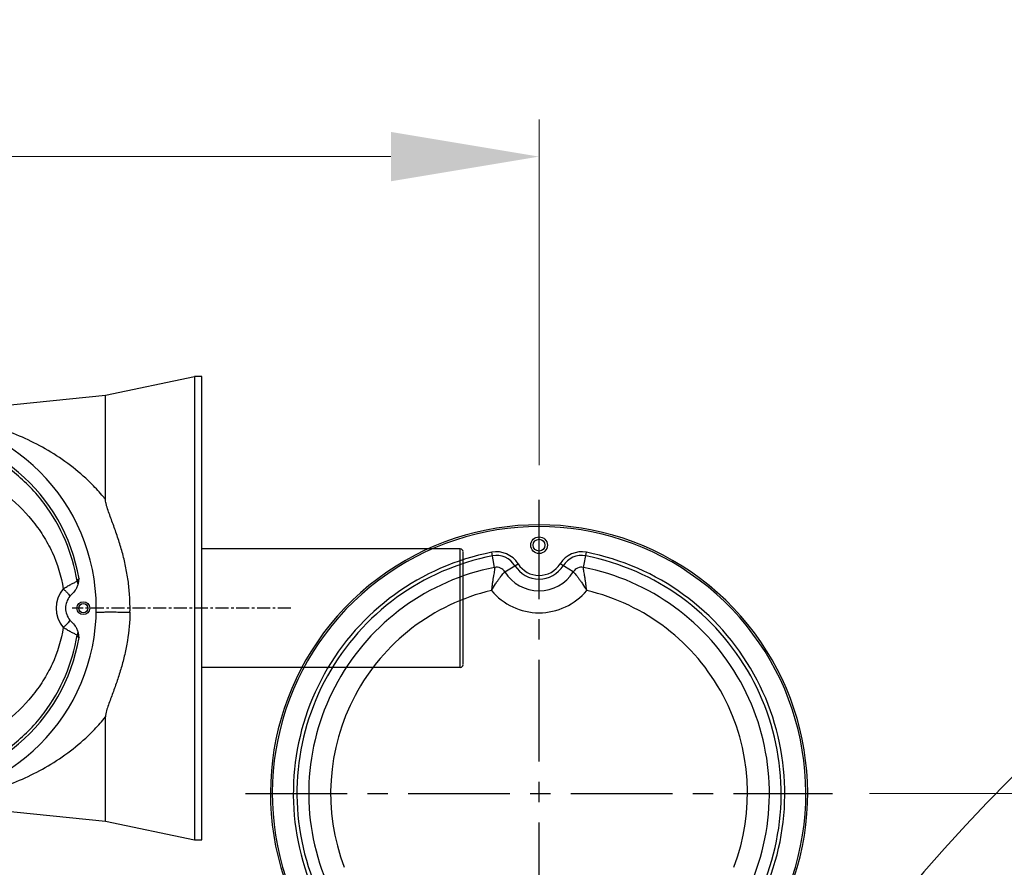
# Model space of a CAD drawing. Header units: millimetres. Extents: x 13799 to 19847, y -398 to 3879.
# Tile 29 of 50: x 15788 to 16054, y 2500 to 2728. Entities that reach past the tile are written whole.
import ezdxf

# ---------------------------------------------------------------- set-up
doc = ezdxf.new("R2010")
doc.units = ezdxf.units.MM
doc.linetypes.add('CENTER', pattern=[0.6, 0.375, -0.075, 0.075, -0.075])
doc.layers.add('dim', color=84, linetype='Continuous', lineweight=9)
doc.styles.add('TXT08', font='txt.shx', dxfattribs={"width": 0.8, "bigfont": 'chineset.shx'})
doc.dimstyles.new('YanXiu', dxfattribs={"dimtxt": 2.5, "dimasz": 2.2, "dimexe": 0.66, "dimexo": 0.66, "dimgap": 0.66, "dimtad": 0, "dimdsep": 46, "dimtxsty": 'TXT08', "dimcen": 0, "dimclrd": 3, "dimclre": 3, "dimclrt": 90, "dimazin": 2, "dimtfac": 1, "dimtofl": 0, "dimtmove": 0, "dimatfit": 3, "dimfxl": 1, "dimtfill": 1, "dimlwd": 5, "dimlwe": 5, "dimarcsym": 0})

# ---------------------------------------------------------------- blocks, each defined once
blk = doc.blocks.new('*D4')
at = {"layer": 'Defpoints', "color": 0, "transparency": 16777216}
for p in [(16007.83, 2519.51), (16034.23, 2059.51), (16130.38, 2059.51)]:
    blk.add_point(p, dxfattribs=at)
at = {"layer": 'dim', "color": 3, "lineweight": 5, "transparency": 16777216}
for p, q in [((16017.83, 2519.51), (16140.38, 2519.51)), ((16130.38, 2479.51), (16130.38, 2350.47)), ((16130.38, 2099.51), (16130.38, 2228.54)), ((16044.23, 2059.51), (16140.38, 2059.51))]:
    blk.add_line(p, q, dxfattribs=at)
at = {"layer": 'dim', "color": 3, "transparency": 16777216}
for points in [[(16123.71, 2479.51), (16137.05, 2479.51), (16130.38, 2519.51)], [(16123.71, 2099.51), (16137.05, 2099.51), (16130.38, 2059.51)]]:
    blk.add_solid(points, dxfattribs=at)
at = {"layer": 'dim', "color": 90, "transparency": 16777216, "insert": (16130.38, 2289.51), "char_height": 50, "attachment_point": 5, "rotation": 90, "style": 'TXT08', "bg_fill": 3, "box_fill_scale": 1.1, "bg_fill_color": 256, "bg_fill_true_color": 13158600, "bg_fill_transparency": 0}
blk.add_mtext('460', dxfattribs=at)
blk = doc.blocks.new('*D5')
at = {"layer": 'Defpoints', "color": 0, "transparency": 16777216}
for p in [(15928.63, 2691.38), (15928.63, 2598.1), (15498.63, 2591.42)]:
    blk.add_point(p, dxfattribs=at)
at = {"layer": 'dim', "color": 3, "lineweight": 5, "transparency": 16777216}
for p, q in [((15498.63, 2601.42), (15498.63, 2701.37)), ((15928.63, 2608.09), (15928.63, 2701.37)), ((15538.63, 2691.38), (15652.81, 2691.38)), ((15888.63, 2691.38), (15774.46, 2691.38))]:
    blk.add_line(p, q, dxfattribs=at)
at = {"layer": 'dim', "color": 3, "transparency": 16777216}
for points in [[(15538.63, 2698.04), (15538.63, 2684.71), (15498.63, 2691.38)], [(15888.63, 2698.04), (15888.63, 2684.71), (15928.63, 2691.38)]]:
    blk.add_solid(points, dxfattribs=at)
at = {"layer": 'dim', "color": 90, "transparency": 16777216, "insert": (15713.63, 2691.38), "char_height": 50, "attachment_point": 5, "style": 'TXT08', "bg_fill": 3, "box_fill_scale": 1.1, "bg_fill_color": 256, "bg_fill_true_color": 13158600, "bg_fill_transparency": 0}
blk.add_mtext('430', dxfattribs=at)
blk = doc.blocks.new('*D7')
at = {"layer": 'Defpoints', "color": 0, "transparency": 16777216}
for p in [(15928.63, 2952.4), (14148.64, 1396.61), (15530.26, 1396.61)]:
    blk.add_point(p, dxfattribs=at)
at = {"layer": 'dim', "color": 3, "lineweight": 5, "transparency": 16777216}
for p, q in [((15918.64, 2952.4), (14138.64, 2952.4)), ((14148.64, 2912.4), (14148.64, 2251.44)), ((14148.64, 1436.61), (14148.64, 2097.56)), ((15520.27, 1396.61), (14138.64, 1396.61))]:
    blk.add_line(p, q, dxfattribs=at)
at = {"layer": 'dim', "color": 3, "transparency": 16777216}
for points in [[(14141.97, 2912.4), (14155.31, 2912.4), (14148.64, 2952.4)], [(14141.97, 1436.61), (14155.31, 1436.61), (14148.64, 1396.61)]]:
    blk.add_solid(points, dxfattribs=at)
at = {"layer": 'dim', "color": 90, "transparency": 16777216, "insert": (14148.64, 2174.5), "char_height": 50, "attachment_point": 5, "rotation": 90, "style": 'TXT08', "bg_fill": 3, "box_fill_scale": 1.1, "bg_fill_color": 256, "bg_fill_true_color": 13158600, "bg_fill_transparency": 0}
blk.add_mtext('{\\Ftxt,chineset|c134;1556}', dxfattribs=at)
blk = doc.blocks.new('002')
at = {"color": 7, "linetype": 'Continuous'}
for p, q in [((313, 57.5), (337, 62.5)), ((339, 62.5), (337, 62.5)), ((337, 62.5), (337, -62.5)), ((339, -62.5), (339, 62.5)), ((259.1, 52.06), (313, 57.5)), ((313, 29.34), (313, 57.5)), ((408.75, 16), (339, 16)), ((408.75, -16), (408.75, 16)), ((409.5, -15.2), (409.5, 15.2)), ((408.75, -16), (339, -16)), ((313, -57.5), (313, -29.34)), ((259.1, -52.06), (313, -57.5)), ((313, -57.5), (337, -62.5)), ((337, -62.5), (339, -62.5))]:
    blk.add_line(p, q, dxfattribs=at)
for radius in [1.75, 1.25]:
    blk.add_circle((307, 0), radius, dxfattribs=at)
for centre, radius, start, end in [((258.5, 0), 52, 270, 90), ((258.5, 0), 48, 9.4922, 89.9925), ((408.75, 15.25), 0.75, 359.9999, 89.9999), ((307.67, 0), 8, 139.4045, 220.5955), ((265.6, 0), 54, 358.8561, 0.0004), ((258.5, 0), 48, 270, 350.5078), ((408.75, -15.25), 0.75, 269.9999, 359.9999)]:
    blk.add_arc(centre, radius, start, end, dxfattribs=at)
for points, knots in [([(308.96, 33.8), (305.54, 37.18), (297.92, 42.93), (285.15, 48.67), (272.28, 51.65), (263.74, 52.15), (259.7, 52.07)], [0, 0, 0, 0, 0.268146, 0.525415, 0.775265, 1, 1, 1, 1]), ([(305.33, 7.25), (304.73, 11.03), (302.59, 18.48), (296.78, 28.52), (288.74, 36.87), (282.19, 41.01), (278.73, 42.65)], [0, 0, 0, 0, 0.250006, 0.500018, 0.750009, 1, 1, 1, 1]), ([(277.14, 36.14), (280.19, 34.7), (286.02, 31.15), (292.19, 25.21), (296.2, 19.66), (299.51, 13.63), (301.07, 8.61), (301.59, 5.21)], [0, 0, 0, 0, 0.247419, 0.496327, 0.621756, 0.74764, 1, 1, 1, 1]), ([(313, 29.34), (312.68, 29.74), (311.4, 31.28), (310.03, 32.74), (308.96, 33.8)], [0, 0, 0, 0, 0.252552, 1, 1, 1, 1]), ([(319.6, 0), (319.6, 1.34), (319.5, 4), (319.06, 7.95), (318.36, 11.81), (317.42, 15.56), (316.48, 18.57), (315.67, 20.92), (315.05, 22.63), (314.42, 24.32), (313.81, 25.98), (313.35, 27.36), (313.08, 28.48), (313, 29.06), (313, 29.34)], [0, 0, 0, 0, 0.132525, 0.264138, 0.394033, 0.521559, 0.646234, 0.707388, 0.767699, 0.827126, 0.885631, 0.943181, 0.971631, 1, 1, 1, 1]), ([(301.59, 5.21), (301.92, 5.43), (302.58, 5.85), (303.56, 6.4), (304.47, 6.86), (305.06, 7.13), (305.33, 7.25)], [0, 0, 0, 0, 0.281767, 0.548095, 0.790051, 1, 1, 1, 1]), ([(305.52, 6.33), (305.45, 6.01), (305.22, 5.41), (304.48, 4.35), (303.78, 3.69), (303.37, 3.2)], [0, 0, 0, 0, 0.25002, 0.500019, 1, 1, 1, 1]), ([(305.84, 7.92), (305.78, 7.91), (305.62, 7.84), (305.44, 7.59), (305.37, 7.37), (305.33, 7.25)], [0, 0, 0, 0, 0.207402, 0.575117, 1, 1, 1, 1]), ([(305.84, 7.92), (305.76, 7.66), (305.66, 7.13), (305.57, 6.59), (305.52, 6.33)], [0, 0, 0, 0, 0.499872, 1, 1, 1, 1]), ([(301.59, 5.21), (301.82, 5), (302.25, 4.6), (302.8, 4.04), (303.15, 3.61), (303.32, 3.35), (303.36, 3.24), (303.37, 3.2)], [0, 0, 0, 0, 0.339488, 0.648809, 0.877524, 0.951946, 1, 1, 1, 1]), ([(303.37, 3.2), (303, 2.75), (302.41, 1.74), (302.09, 0), (302.41, -1.74), (303, -2.75), (303.37, -3.2)], [0, 0, 0, 0, 0.250088, 0.500018, 0.749936, 1, 1, 1, 1]), ([(310.49, -1.14), (310.49, -1.12), (310.55, -1.11), (310.64, -1.09), (310.83, -1.08), (311.08, -1.07), (311.42, -1.05), (311.83, -1.04), (312.33, -1.04), (313.15, -1.03), (314.35, -1.02), (315.96, -1.03), (317.73, -1.05), (318.96, -1.07), (319.59, -1.08)], [0, 0, 0, 0, 0.004187, 0.015553, 0.034914, 0.062846, 0.099783, 0.145721, 0.20054, 0.264122, 0.415985, 0.594825, 0.792666, 1, 1, 1, 1]), ([(319.59, -1.08), (319.54, -3.65), (319.18, -7.48), (318.21, -12.45), (317.28, -16.05), (316.36, -18.95), (315.57, -21.21), (314.96, -22.86), (314.36, -24.49), (313.77, -26.09), (313.33, -27.43), (313.07, -28.51), (313, -29.07), (313, -29.34)], [0, 0, 0, 0, 0.264133, 0.393935, 0.521351, 0.64595, 0.707091, 0.767408, 0.826864, 0.885423, 0.943057, 0.971563, 1, 1, 1, 1]), ([(301.59, -5.21), (301.07, -8.61), (299.51, -13.62), (296.2, -19.66), (292.19, -25.21), (286.02, -31.15), (280.19, -34.7), (277.14, -36.14)], [0, 0, 0, 0, 0.25236, 0.378244, 0.503673, 0.752581, 1, 1, 1, 1]), ([(301.59, -5.21), (301.82, -5), (302.25, -4.6), (302.8, -4.03), (303.16, -3.61), (303.32, -3.34), (303.36, -3.24), (303.37, -3.2)], [0, 0, 0, 0, 0.3448, 0.65463, 0.88029, 0.953061, 1, 1, 1, 1]), ([(305.33, -7.25), (305.06, -7.13), (304.47, -6.86), (303.56, -6.4), (302.58, -5.85), (301.92, -5.43), (301.59, -5.21)], [0, 0, 0, 0, 0.209951, 0.451907, 0.718232, 1, 1, 1, 1]), ([(303.37, -3.2), (303.78, -3.69), (304.48, -4.35), (305.22, -5.41), (305.45, -6.01), (305.52, -6.33)], [0, 0, 0, 0, 0.499983, 0.749986, 1, 1, 1, 1]), ([(278.73, -42.65), (282.19, -41.01), (288.74, -36.87), (296.78, -28.52), (302.59, -18.48), (304.73, -11.03), (305.33, -7.25)], [0, 0, 0, 0, 0.24999, 0.499982, 0.749995, 1, 1, 1, 1]), ([(305.33, -7.25), (305.35, -7.33), (305.42, -7.52), (305.55, -7.79), (305.75, -7.91), (305.84, -7.92)], [0, 0, 0, 0, 0.286369, 0.68218, 1, 1, 1, 1]), ([(305.52, -6.33), (305.57, -6.59), (305.66, -7.13), (305.76, -7.66), (305.84, -7.92)], [0, 0, 0, 0, 0.500129, 1, 1, 1, 1]), ([(308.96, -33.8), (309.31, -33.45), (310.72, -32.02), (312.05, -30.52), (313, -29.34)], [0, 0, 0, 0, 0.247611, 1, 1, 1, 1]), ([(259.7, -52.07), (263.74, -52.15), (272.28, -51.65), (285.15, -48.67), (297.92, -42.94), (305.54, -37.18), (308.96, -33.8)], [0, 0, 0, 0, 0.224725, 0.47458, 0.731849, 1, 1, 1, 1])]:
    blk.add_open_spline(points, degree=3, knots=knots, dxfattribs=at)
for points in [[(305.33, 7.25), (305.43, 6.95), (305.49, 6.64), (305.52, 6.33)], [(305.52, -6.33), (305.49, -6.64), (305.43, -6.95), (305.33, -7.25)]]:
    blk.add_open_spline(points, degree=3, dxfattribs=at)

msp = doc.modelspace()

# ---------------------------------------------------------------- linework, layer by layer
at = {"color": 1, "linetype": 'CENTER', "ltscale": 73.152}
for p, q in [((15928.634, 2440.307), (15928.634, 2598.707)), ((15849.434, 2519.507), (16007.834, 2519.507))]:
    msp.add_line(p, q, dxfattribs=at)
at = {"color": 7, "linetype": 'Continuous'}
for p, q in [((15916.648, 2580.507), (15915.845, 2584.59)), ((15940.62, 2580.507), (15941.422, 2584.59)), ((15919.427, 2579.296), (15922.963, 2581.49)), ((15937.84, 2579.296), (15934.304, 2581.49))]:
    msp.add_line(p, q, dxfattribs=at)
for radius in [2.25, 1.6]:
    msp.add_circle((15928.634, 2586.507), radius, dxfattribs=at)
for centre, radius, start, end in [((15928.634, 2519.507), 72.5, 339.23864, 200.76136), ((15928.634, 2519.507), 72, 339.23864, 200.76136), ((15928.634, 2519.507), 66.328, 101.11662, 200.76136), ((15928.634, 2519.507), 65.343, 101.11662, 200.76136), ((15917.162, 2577.89), 6.828, 31.81253, 101.11662), ((15917.162, 2577.89), 5.843, 31.81253, 101.11662), ((15940.106, 2577.89), 6.828, 78.88338, 148.18747), ((15940.106, 2577.89), 5.843, 78.88338, 148.18747), ((15928.634, 2519.507), 65.343, 339.23864, 78.88338), ((15928.634, 2519.507), 66.328, 339.23864, 78.88338), ((15928.634, 2519.507), 62.166, 101.11662, 200.76136), ((15917.162, 2577.89), 2.666, 31.81253, 101.11662), ((15928.634, 2585.007), 7.657, 211.81253, 328.18747), ((15928.634, 2585.007), 6.672, 211.81253, 328.18747), ((15940.106, 2577.89), 2.666, 78.88338, 148.18747), ((15928.634, 2519.507), 62.166, 339.23864, 78.88338), ((15928.634, 2585.007), 10.834, 211.81253, 328.18747), ((15928.634, 2519.507), 56.257, 103.206, 200.76136), ((15928.634, 2585.007), 16.743, 219.85919, 320.14081), ((15928.634, 2519.507), 56.257, 339.23864, 76.794)]:
    msp.add_arc(centre, radius, start, end, dxfattribs=at)
for points, knots in [([(15916.648, 2580.507), (15916.655, 2580.468), (15916.659, 2580.37), (15916.649, 2580.201), (15916.623, 2579.983), (15916.566, 2579.604), (15916.468, 2579.034), (15916.335, 2578.252), (15916.192, 2577.357), (15916.049, 2576.378), (15915.911, 2575.341), (15915.825, 2574.635), (15915.781, 2574.276)], [0, 0, 0, 0, 0.0189363, 0.0460082, 0.081039, 0.1235586, 0.2286571, 0.3563519, 0.5018373, 0.6605507, 0.8280696, 1, 1, 1, 1]), ([(15941.486, 2574.276), (15941.442, 2574.635), (15941.356, 2575.341), (15941.218, 2576.378), (15941.075, 2577.357), (15940.932, 2578.252), (15940.799, 2579.034), (15940.701, 2579.604), (15940.644, 2579.983), (15940.618, 2580.201), (15940.608, 2580.37), (15940.612, 2580.468), (15940.62, 2580.507)], [0, 0, 0, 0, 0.1719304, 0.3394493, 0.4981627, 0.6436481, 0.7713428, 0.8764413, 0.9189609, 0.9539917, 0.9810635, 1, 1, 1, 1]), ([(15915.781, 2574.276), (15916.135, 2574.889), (15916.687, 2575.77), (15917.443, 2576.877), (15917.968, 2577.604), (15918.444, 2578.225), (15918.848, 2578.719), (15919.135, 2579.041), (15919.319, 2579.216), (15919.394, 2579.275), (15919.427, 2579.296)], [0, 0, 0, 0, 0.3412279, 0.5005887, 0.6462437, 0.7734668, 0.8775696, 0.9541598, 0.981032, 1, 1, 1, 1]), ([(15937.84, 2579.296), (15937.873, 2579.275), (15937.948, 2579.216), (15938.132, 2579.041), (15938.419, 2578.719), (15938.823, 2578.225), (15939.299, 2577.604), (15939.824, 2576.877), (15940.581, 2575.77), (15941.132, 2574.889), (15941.486, 2574.276)], [0, 0, 0, 0, 0.018968, 0.0458402, 0.1224304, 0.2265332, 0.3537563, 0.4994113, 0.6587721, 1, 1, 1, 1])]:
    msp.add_open_spline(points, degree=3, knots=knots, dxfattribs=at)

# ---------------------------------------------------------------- next in the draw order: dimensions: what is measured, and where the dimension line sits
at = {"layer": 'dim'}
dim = msp.add_linear_dim(base=(15928.634, 2691.378), p1=(15498.634, 2591.425), p2=(15928.634, 2598.097), dimstyle='YanXiu', override={"dimtxt": 50, "dimasz": 40, "dimexe": 9.995, "dimexo": 9.995, "dimgap": 9.995}, dxfattribs=at)
dim.commit()
dim.dimension.update_dxf_attribs({"geometry": '*D5', "text_midpoint": (15713.634, 2691.378)})
dim = msp.add_linear_dim(base=(16130.381, 2059.507), p1=(16007.834, 2519.507), p2=(16034.234, 2059.507), angle=90, dimstyle='YanXiu', override={"dimtxt": 50, "dimasz": 40, "dimexe": 9.995, "dimexo": 9.995, "dimgap": 9.995}, dxfattribs=at)
dim.commit()
dim.dimension.update_dxf_attribs({"geometry": '*D4', "text_midpoint": (16130.381, 2289.507)})

# ---------------------------------------------------------------- next in the draw order: linework, layer by layer
for centre, radius, start, end in [((15928.634, 2059.507), 892.892, 19.998743, 209.999928), ((16360.892, 2216.836), 432.491, 19.33759, 164.50793)]:
    msp.add_arc(centre, radius, start, end)

# ---------------------------------------------------------------- next in the draw order: dimensions: what is measured, and where the dimension line sits
dim = msp.add_linear_dim(base=(14148.639, 1396.609), p1=(15928.634, 2952.399), p2=(15530.262, 1396.609), angle=90, text='{\\Ftxt,chineset|c134;1556}', dimstyle='YanXiu', override={"dimtxt": 50, "dimasz": 40, "dimexe": 9.995, "dimexo": 9.995, "dimgap": 9.995}, dxfattribs=at)
dim.commit()
dim.dimension.update_dxf_attribs({"geometry": '*D7', "text_midpoint": (14148.639, 2174.504)})

# ---------------------------------------------------------------- next in the draw order: linework, layer by layer
at = {"color": 1, "linetype": 'CENTER', "ltscale": 9.351466}
msp.add_line((15861.655, 2569.507), (15802.636, 2569.507), dxfattribs=at)

# ---------------------------------------------------------------- next in the draw order: block references
msp.add_blockref('002', (15498.634, 2569.507))

doc.saveas('drawing.dxf')
